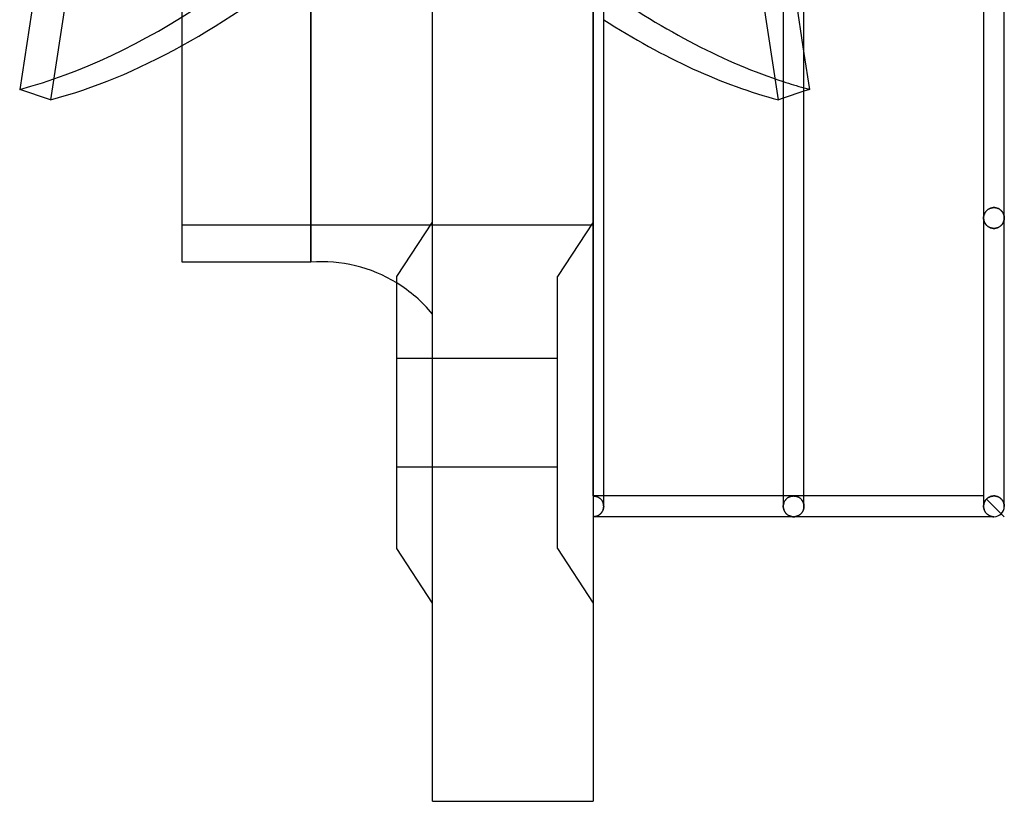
# Model space of a CAD drawing. Header units: millimetres. Extents: x -55 to 88, y -232 to 232.
# Tile 1 of 6: x -55 to 40, y -232 to -157. Entities that reach past the tile are written whole.
import ezdxf

# ---------------------------------------------------------------- set-up
doc = ezdxf.new("R2010")
doc.units = ezdxf.units.MM
doc.layers.add('HIDDEN', color=7, linetype='Continuous')
doc.layers.add('THICK', color=7, linetype='Continuous')

msp = doc.modelspace()

# ---------------------------------------------------------------- linework, layer by layer
at = {"layer": 'HIDDEN'}
for p, q in [((-27.255, 0), (-27.255, -180.5)), ((0, -203.05), (0, 0)), ((17.872, -164.836), (6.526, -90.486)), ((16.494, -135.216), (20.332, -160.369)), ((20.332, -164.001), (18.332, -164.68)), ((37.785, -175.761), (37.76, -175.81)), ((37.76, -175.81), (37.785, -175.761)), ((37.812, -175.713), (37.785, -175.761)), ((37.785, -175.761), (37.812, -175.713)), ((37.842, -175.666), (37.812, -175.713)), ((37.812, -175.713), (37.842, -175.666)), ((37.876, -175.621), (37.842, -175.666)), ((37.842, -175.666), (37.876, -175.621)), ((37.912, -175.576), (37.876, -175.621)), ((37.876, -175.621), (37.912, -175.576)), ((37.952, -175.533), (37.912, -175.576)), ((37.912, -175.576), (37.952, -175.533)), ((37.995, -175.492), (37.952, -175.533)), ((37.952, -175.533), (37.995, -175.492)), ((38.041, -175.453), (37.995, -175.492)), ((37.995, -175.492), (38.041, -175.453)), ((38.091, -175.415), (38.041, -175.453)), ((38.041, -175.453), (38.091, -175.415)), ((38.143, -175.381), (38.091, -175.415)), ((38.091, -175.415), (38.143, -175.381)), ((38.199, -175.349), (38.143, -175.381)), ((38.143, -175.381), (38.199, -175.349)), ((38.258, -175.32), (38.199, -175.349)), ((38.199, -175.349), (38.258, -175.32)), ((38.321, -175.295), (38.258, -175.32)), ((38.258, -175.32), (38.321, -175.295)), ((38.386, -175.273), (38.321, -175.295)), ((38.321, -175.295), (38.386, -175.273)), ((38.453, -175.256), (38.386, -175.273)), ((38.386, -175.273), (38.453, -175.256)), ((38.523, -175.243), (38.453, -175.256)), ((38.453, -175.256), (38.523, -175.243)), ((38.593, -175.236), (38.523, -175.243)), ((38.523, -175.243), (38.593, -175.236)), ((38.665, -175.233), (38.593, -175.236)), ((38.593, -175.236), (38.665, -175.233)), ((38.665, -175.233), (38.741, -175.236)), ((38.741, -175.236), (38.665, -175.233)), ((38.741, -175.236), (38.816, -175.245)), ((38.816, -175.245), (38.741, -175.236)), ((38.816, -175.245), (38.889, -175.259)), ((38.889, -175.259), (38.816, -175.245)), ((38.889, -175.259), (38.96, -175.278)), ((38.96, -175.278), (38.889, -175.259)), ((38.96, -175.278), (39.028, -175.302)), ((39.028, -175.302), (38.96, -175.278)), ((39.028, -175.302), (39.092, -175.33)), ((39.092, -175.33), (39.028, -175.302)), ((39.092, -175.33), (39.154, -175.361)), ((39.154, -175.361), (39.092, -175.33)), ((39.154, -175.361), (39.212, -175.397)), ((39.212, -175.397), (39.154, -175.361)), ((39.212, -175.397), (39.266, -175.435)), ((39.266, -175.435), (39.212, -175.397)), ((39.266, -175.435), (39.316, -175.475)), ((39.316, -175.475), (39.266, -175.435)), ((39.316, -175.475), (39.363, -175.518)), ((39.363, -175.518), (39.316, -175.475)), ((39.363, -175.518), (39.406, -175.563)), ((39.406, -175.563), (39.363, -175.518)), ((39.406, -175.563), (39.445, -175.61)), ((39.445, -175.61), (39.406, -175.563)), ((39.445, -175.61), (39.481, -175.658)), ((39.481, -175.658), (39.445, -175.61)), ((39.481, -175.658), (39.514, -175.707)), ((39.514, -175.707), (39.481, -175.658)), ((39.514, -175.707), (39.543, -175.757)), ((39.543, -175.757), (39.514, -175.707)), ((39.543, -175.757), (39.569, -175.809)), ((39.569, -175.809), (39.543, -175.757)), ((0, -176.625), (-3.45, -181.875)), ((0, -176.625), (-3.45, -181.875)), ((37.667, -176.181), (37.665, -176.236)), ((37.665, -176.236), (37.667, -176.181)), ((37.665, -176.236), (37.666, -176.288)), ((37.666, -176.286), (37.665, -176.236)), ((37.67, -176.336), (37.666, -176.286)), ((37.666, -176.288), (37.67, -176.34)), ((37.671, -176.126), (37.667, -176.181)), ((37.667, -176.181), (37.671, -176.126)), ((37.676, -176.386), (37.67, -176.336)), ((37.67, -176.34), (37.677, -176.392)), ((37.679, -176.071), (37.671, -176.126)), ((37.671, -176.126), (37.679, -176.071)), ((37.685, -176.436), (37.676, -176.386)), ((37.677, -176.392), (37.687, -176.444)), ((37.689, -176.018), (37.679, -176.071)), ((37.679, -176.071), (37.689, -176.018)), ((37.697, -176.486), (37.685, -176.436)), ((37.687, -176.444), (37.699, -176.495)), ((37.703, -175.964), (37.689, -176.018)), ((37.689, -176.018), (37.703, -175.964)), ((37.711, -176.535), (37.697, -176.486)), ((37.699, -176.495), (37.714, -176.546)), ((37.719, -175.912), (37.703, -175.964)), ((37.703, -175.964), (37.719, -175.912)), ((37.728, -176.584), (37.711, -176.535)), ((37.714, -176.546), (37.733, -176.597)), ((37.738, -175.861), (37.719, -175.912)), ((37.719, -175.912), (37.738, -175.861)), ((37.747, -176.632), (37.728, -176.584)), ((37.733, -176.597), (37.754, -176.647)), ((37.76, -175.81), (37.738, -175.861)), ((37.738, -175.861), (37.76, -175.81)), ((37.769, -176.68), (37.747, -176.632)), ((37.754, -176.647), (37.777, -176.696)), ((37.794, -176.727), (37.769, -176.68)), ((37.777, -176.696), (37.804, -176.745)), ((37.822, -176.773), (37.794, -176.727)), ((37.804, -176.745), (37.834, -176.792)), ((39.526, -176.745), (39.496, -176.792)), ((39.508, -176.773), (39.536, -176.727)), ((39.553, -176.696), (39.526, -176.745)), ((39.536, -176.727), (39.561, -176.68)), ((39.576, -176.647), (39.553, -176.696)), ((39.561, -176.68), (39.583, -176.632)), ((39.569, -175.809), (39.592, -175.86)), ((39.592, -175.86), (39.569, -175.809)), ((39.597, -176.597), (39.576, -176.647)), ((39.583, -176.632), (39.602, -176.584)), ((39.592, -175.86), (39.611, -175.913)), ((39.611, -175.913), (39.592, -175.86)), ((39.616, -176.546), (39.597, -176.597)), ((39.602, -176.584), (39.619, -176.535)), ((39.611, -175.913), (39.628, -175.966)), ((39.628, -175.966), (39.611, -175.913)), ((39.631, -176.495), (39.616, -176.546)), ((39.619, -176.535), (39.633, -176.486)), ((39.628, -175.966), (39.641, -176.02)), ((39.641, -176.02), (39.628, -175.966)), ((39.643, -176.444), (39.631, -176.495)), ((39.633, -176.486), (39.645, -176.436)), ((39.641, -176.02), (39.652, -176.073)), ((39.652, -176.073), (39.641, -176.02)), ((39.653, -176.392), (39.643, -176.444)), ((39.645, -176.436), (39.654, -176.386)), ((39.652, -176.073), (39.659, -176.128)), ((39.659, -176.128), (39.652, -176.073)), ((39.66, -176.34), (39.653, -176.392)), ((39.654, -176.386), (39.66, -176.336)), ((39.659, -176.128), (39.664, -176.182)), ((39.664, -176.182), (39.659, -176.128)), ((39.66, -176.336), (39.664, -176.286)), ((39.664, -176.288), (39.66, -176.34)), ((39.664, -176.182), (39.665, -176.236)), ((39.665, -176.236), (39.664, -176.182)), ((39.665, -176.236), (39.664, -176.288)), ((39.664, -176.286), (39.665, -176.236)), ((-39.675, -176.89), (0, -176.89)), ((37.852, -176.818), (37.822, -176.773)), ((37.834, -176.792), (37.868, -176.838)), ((37.886, -176.862), (37.852, -176.818)), ((37.868, -176.838), (37.904, -176.884)), ((37.923, -176.905), (37.886, -176.862)), ((37.904, -176.884), (37.944, -176.927)), ((37.962, -176.946), (37.923, -176.905)), ((37.944, -176.927), (37.987, -176.969)), ((38.005, -176.986), (37.962, -176.946)), ((37.987, -176.969), (38.033, -177.009)), ((38.051, -177.024), (38.005, -176.986)), ((38.033, -177.009), (38.083, -177.047)), ((38.1, -177.059), (38.051, -177.024)), ((38.083, -177.047), (38.136, -177.083)), ((38.152, -177.093), (38.1, -177.059)), ((38.136, -177.083), (38.193, -177.115)), ((38.208, -177.123), (38.152, -177.093)), ((38.193, -177.115), (38.253, -177.145)), ((38.266, -177.151), (38.208, -177.123)), ((38.253, -177.145), (38.316, -177.171)), ((38.328, -177.175), (38.266, -177.151)), ((38.316, -177.171), (38.381, -177.192)), ((38.391, -177.195), (38.328, -177.175)), ((38.381, -177.192), (38.45, -177.21)), ((38.457, -177.212), (38.391, -177.195)), ((38.45, -177.21), (38.52, -177.223)), ((38.526, -177.223), (38.457, -177.212)), ((38.52, -177.223), (38.592, -177.231)), ((38.595, -177.231), (38.526, -177.223)), ((38.592, -177.231), (38.665, -177.233)), ((38.665, -177.233), (38.595, -177.231)), ((38.738, -177.231), (38.665, -177.233)), ((38.665, -177.233), (38.735, -177.231)), ((38.735, -177.231), (38.804, -177.223)), ((38.81, -177.223), (38.738, -177.231)), ((38.804, -177.223), (38.873, -177.212)), ((38.88, -177.21), (38.81, -177.223)), ((38.873, -177.212), (38.939, -177.195)), ((38.949, -177.192), (38.88, -177.21)), ((38.939, -177.195), (39.002, -177.175)), ((39.014, -177.171), (38.949, -177.192)), ((39.002, -177.175), (39.064, -177.151)), ((39.077, -177.145), (39.014, -177.171)), ((39.064, -177.151), (39.122, -177.123)), ((39.137, -177.115), (39.077, -177.145)), ((39.122, -177.123), (39.178, -177.093)), ((39.194, -177.083), (39.137, -177.115)), ((39.178, -177.093), (39.23, -177.059)), ((39.247, -177.047), (39.194, -177.083)), ((39.23, -177.059), (39.279, -177.024)), ((39.297, -177.009), (39.247, -177.047)), ((39.279, -177.024), (39.325, -176.986)), ((39.343, -176.969), (39.297, -177.009)), ((39.325, -176.986), (39.368, -176.946)), ((39.386, -176.927), (39.343, -176.969)), ((39.368, -176.946), (39.407, -176.905)), ((39.426, -176.884), (39.386, -176.927)), ((39.407, -176.905), (39.444, -176.862)), ((39.462, -176.838), (39.426, -176.884)), ((39.444, -176.862), (39.478, -176.818)), ((39.496, -176.792), (39.462, -176.838)), ((39.478, -176.818), (39.508, -176.773)), ((-3.45, -208.125), (-3.45, -181.875)), ((-18.975, -189.75), (-3.45, -189.75)), ((-18.975, -189.75), (-3.45, -189.75)), ((-18.975, -200.25), (-3.45, -200.25)), ((-18.975, -200.25), (-3.45, -200.25)), ((0.052, -203.051), (0, -203.05)), ((0, -203.05), (0.052, -203.051)), ((1, -203.05), (0, -203.05)), ((0.104, -203.055), (0.052, -203.051)), ((0.052, -203.051), (0.104, -203.055)), ((0.156, -203.062), (0.104, -203.055)), ((0.104, -203.055), (0.156, -203.062)), ((0.208, -203.072), (0.156, -203.062)), ((0.156, -203.062), (0.208, -203.072)), ((0.259, -203.084), (0.208, -203.072)), ((0.208, -203.072), (0.259, -203.084)), ((0.311, -203.099), (0.259, -203.084)), ((0.259, -203.084), (0.311, -203.099)), ((0.361, -203.117), (0.311, -203.099)), ((0.311, -203.099), (0.361, -203.117)), ((0.411, -203.138), (0.361, -203.117)), ((0.361, -203.117), (0.411, -203.138)), ((0.461, -203.162), (0.411, -203.138)), ((0.411, -203.138), (0.461, -203.162)), ((0.509, -203.189), (0.461, -203.162)), ((0.461, -203.162), (0.509, -203.189)), ((0.557, -203.219), (0.509, -203.189)), ((0.509, -203.189), (0.557, -203.219)), ((0.603, -203.252), (0.557, -203.219)), ((0.557, -203.219), (0.603, -203.252)), ((0.649, -203.288), (0.603, -203.252)), ((0.603, -203.252), (0.649, -203.288)), ((0.693, -203.327), (0.649, -203.288)), ((0.649, -203.288), (0.693, -203.327)), ((0.735, -203.37), (0.693, -203.327)), ((0.693, -203.327), (0.735, -203.37)), ((19.333, -203.05), (18.332, -203.05)), ((18.617, -203.35), (18.574, -203.397)), ((18.574, -203.397), (18.617, -203.35)), ((18.662, -203.307), (18.617, -203.35)), ((18.617, -203.35), (18.662, -203.307)), ((18.708, -203.268), (18.662, -203.307)), ((18.662, -203.307), (18.708, -203.268)), ((18.756, -203.232), (18.708, -203.268)), ((18.708, -203.268), (18.756, -203.232)), ((18.805, -203.2), (18.756, -203.232)), ((18.756, -203.232), (18.805, -203.2)), ((18.855, -203.171), (18.805, -203.2)), ((18.805, -203.2), (18.855, -203.171)), ((18.906, -203.145), (18.855, -203.171)), ((18.855, -203.171), (18.906, -203.145)), ((18.958, -203.123), (18.906, -203.145)), ((18.906, -203.145), (18.958, -203.123)), ((19.01, -203.103), (18.958, -203.123)), ((18.958, -203.123), (19.01, -203.103)), ((19.063, -203.087), (19.01, -203.103)), ((19.01, -203.103), (19.063, -203.087)), ((19.117, -203.073), (19.063, -203.087)), ((19.063, -203.087), (19.117, -203.073)), ((19.17, -203.063), (19.117, -203.073)), ((19.117, -203.073), (19.17, -203.063)), ((19.224, -203.056), (19.17, -203.063)), ((19.17, -203.063), (19.224, -203.056)), ((19.278, -203.051), (19.224, -203.056)), ((19.224, -203.056), (19.278, -203.051)), ((19.333, -203.05), (19.278, -203.051)), ((19.278, -203.051), (19.333, -203.05)), ((19.387, -203.051), (19.333, -203.05)), ((19.333, -203.05), (19.387, -203.051)), ((20.332, -203.05), (19.333, -203.05)), ((19.441, -203.056), (19.387, -203.051)), ((19.387, -203.051), (19.441, -203.056)), ((19.495, -203.063), (19.441, -203.056)), ((19.441, -203.056), (19.495, -203.063)), ((19.548, -203.073), (19.495, -203.063)), ((19.495, -203.063), (19.548, -203.073)), ((19.602, -203.087), (19.548, -203.073)), ((19.548, -203.073), (19.602, -203.087)), ((19.655, -203.103), (19.602, -203.087)), ((19.602, -203.087), (19.655, -203.103)), ((19.707, -203.123), (19.655, -203.103)), ((19.655, -203.103), (19.707, -203.123)), ((19.759, -203.145), (19.707, -203.123)), ((19.707, -203.123), (19.759, -203.145)), ((19.81, -203.171), (19.759, -203.145)), ((19.759, -203.145), (19.81, -203.171)), ((19.86, -203.2), (19.81, -203.171)), ((19.81, -203.171), (19.86, -203.2)), ((19.909, -203.232), (19.86, -203.2)), ((19.86, -203.2), (19.909, -203.232)), ((19.957, -203.268), (19.909, -203.232)), ((19.909, -203.232), (19.957, -203.268)), ((20.003, -203.307), (19.957, -203.268)), ((19.957, -203.268), (20.003, -203.307)), ((20.048, -203.35), (20.003, -203.307)), ((20.003, -203.307), (20.048, -203.35)), ((20.091, -203.397), (20.048, -203.35)), ((20.048, -203.35), (20.091, -203.397)), ((37.93, -203.37), (37.957, -203.342)), ((37.957, -203.342), (37.93, -203.37)), ((37.987, -203.313), (37.957, -203.342)), ((37.957, -203.342), (37.987, -203.313)), ((39.665, -205.05), (37.957, -203.342)), ((38.018, -203.286), (37.987, -203.313)), ((37.987, -203.313), (38.018, -203.286)), ((38.051, -203.259), (38.018, -203.286)), ((38.018, -203.286), (38.051, -203.259)), ((38.084, -203.234), (38.051, -203.259)), ((38.051, -203.259), (38.084, -203.234)), ((38.119, -203.211), (38.084, -203.234)), ((38.084, -203.234), (38.119, -203.211)), ((38.154, -203.189), (38.119, -203.211)), ((38.119, -203.211), (38.154, -203.189)), ((38.191, -203.168), (38.154, -203.189)), ((38.154, -203.189), (38.191, -203.168)), ((38.229, -203.148), (38.191, -203.168)), ((38.191, -203.168), (38.229, -203.148)), ((38.268, -203.13), (38.229, -203.148)), ((38.229, -203.148), (38.268, -203.13)), ((38.308, -203.114), (38.268, -203.13)), ((38.268, -203.13), (38.308, -203.114)), ((38.35, -203.099), (38.308, -203.114)), ((38.308, -203.114), (38.35, -203.099)), ((38.393, -203.086), (38.35, -203.099)), ((38.35, -203.099), (38.393, -203.086)), ((38.437, -203.074), (38.393, -203.086)), ((38.393, -203.086), (38.437, -203.074)), ((38.481, -203.065), (38.437, -203.074)), ((38.437, -203.074), (38.481, -203.065)), ((38.527, -203.057), (38.481, -203.065)), ((38.481, -203.065), (38.527, -203.057)), ((38.572, -203.052), (38.527, -203.057)), ((38.527, -203.057), (38.572, -203.052)), ((38.619, -203.049), (38.572, -203.052)), ((38.572, -203.052), (38.619, -203.049)), ((38.665, -203.048), (38.619, -203.049)), ((38.619, -203.049), (38.665, -203.048)), ((38.738, -203.05), (38.665, -203.048)), ((38.665, -203.048), (38.738, -203.05)), ((38.809, -203.058), (38.738, -203.05)), ((38.738, -203.05), (38.809, -203.058)), ((38.88, -203.071), (38.809, -203.058)), ((38.809, -203.058), (38.88, -203.071)), ((38.948, -203.089), (38.88, -203.071)), ((38.88, -203.071), (38.948, -203.089)), ((39.014, -203.111), (38.948, -203.089)), ((38.948, -203.089), (39.014, -203.111)), ((39.077, -203.137), (39.014, -203.111)), ((39.014, -203.111), (39.077, -203.137)), ((39.137, -203.166), (39.077, -203.137)), ((39.077, -203.137), (39.137, -203.166)), ((39.193, -203.199), (39.137, -203.166)), ((39.137, -203.166), (39.193, -203.199)), ((39.246, -203.235), (39.193, -203.199)), ((39.193, -203.199), (39.246, -203.235)), ((39.296, -203.273), (39.246, -203.235)), ((39.246, -203.235), (39.296, -203.273)), ((39.343, -203.313), (39.296, -203.273)), ((39.296, -203.273), (39.343, -203.313)), ((39.386, -203.355), (39.343, -203.313)), ((39.343, -203.313), (39.386, -203.355)), ((0.775, -203.417), (0.735, -203.37)), ((0.735, -203.37), (0.775, -203.417)), ((0.813, -203.466), (0.775, -203.417)), ((0.775, -203.417), (0.813, -203.466)), ((0.849, -203.52), (0.813, -203.466)), ((0.813, -203.466), (0.849, -203.52)), ((0.882, -203.576), (0.849, -203.52)), ((0.849, -203.52), (0.882, -203.576)), ((0.911, -203.636), (0.882, -203.576)), ((0.882, -203.576), (0.911, -203.636)), ((0.937, -203.699), (0.911, -203.636)), ((0.911, -203.636), (0.937, -203.699)), ((0.959, -203.765), (0.937, -203.699)), ((0.937, -203.699), (0.959, -203.765)), ((0.977, -203.833), (0.959, -203.765)), ((0.959, -203.765), (0.977, -203.833)), ((0.978, -204.256), (0.962, -204.322)), ((0.99, -203.904), (0.977, -203.833)), ((0.977, -203.833), (0.99, -203.904)), ((0.99, -204.189), (0.978, -204.256)), ((0.997, -203.975), (0.99, -203.904)), ((0.99, -203.904), (0.997, -203.975)), ((0.997, -204.12), (0.99, -204.189)), ((1, -204.048), (0.997, -203.975)), ((0.997, -203.975), (1, -204.048)), ((1, -204.05), (0.997, -204.12)), ((1, -204.048), (1, -204.048)), ((1, -204.048), (1, -204.048)), ((1, -204.048), (1, -204.049)), ((1, -204.049), (1, -204.049)), ((1, -204.049), (1, -204.05)), ((1, -204.05), (1, -204.05)), ((18.335, -203.972), (18.332, -204.048)), ((18.332, -204.048), (18.335, -203.972)), ((18.332, -204.048), (18.332, -204.048)), ((18.332, -204.048), (18.332, -204.048)), ((18.332, -204.048), (18.332, -204.049)), ((18.332, -204.049), (18.332, -204.049)), ((18.332, -204.049), (18.332, -204.05)), ((18.332, -204.05), (18.335, -204.121)), ((18.332, -204.05), (18.332, -204.05)), ((18.344, -203.897), (18.335, -203.972)), ((18.335, -203.972), (18.344, -203.897)), ((18.335, -204.121), (18.343, -204.191)), ((18.343, -204.191), (18.355, -204.259)), ((18.358, -203.824), (18.344, -203.897)), ((18.344, -203.897), (18.358, -203.824)), ((18.355, -204.259), (18.372, -204.326)), ((18.377, -203.753), (18.358, -203.824)), ((18.358, -203.824), (18.377, -203.753)), ((18.401, -203.685), (18.377, -203.753)), ((18.377, -203.753), (18.401, -203.685)), ((18.429, -203.62), (18.401, -203.685)), ((18.401, -203.685), (18.429, -203.62)), ((18.46, -203.559), (18.429, -203.62)), ((18.429, -203.62), (18.46, -203.559)), ((18.495, -203.501), (18.46, -203.559)), ((18.46, -203.559), (18.495, -203.501)), ((18.533, -203.447), (18.495, -203.501)), ((18.495, -203.501), (18.533, -203.447)), ((18.574, -203.397), (18.533, -203.447)), ((18.533, -203.447), (18.574, -203.397)), ((20.132, -203.447), (20.091, -203.397)), ((20.091, -203.397), (20.132, -203.447)), ((20.17, -203.501), (20.132, -203.447)), ((20.132, -203.447), (20.17, -203.501)), ((20.205, -203.559), (20.17, -203.501)), ((20.17, -203.501), (20.205, -203.559)), ((20.236, -203.62), (20.205, -203.559)), ((20.205, -203.559), (20.236, -203.62)), ((20.264, -203.685), (20.236, -203.62)), ((20.236, -203.62), (20.264, -203.685)), ((20.288, -203.753), (20.264, -203.685)), ((20.264, -203.685), (20.288, -203.753)), ((20.307, -203.824), (20.288, -203.753)), ((20.288, -203.753), (20.307, -203.824)), ((20.293, -204.326), (20.31, -204.259)), ((20.321, -203.897), (20.307, -203.824)), ((20.307, -203.824), (20.321, -203.897)), ((20.31, -204.259), (20.322, -204.191)), ((20.33, -203.972), (20.321, -203.897)), ((20.321, -203.897), (20.33, -203.972)), ((20.322, -204.191), (20.33, -204.121)), ((20.332, -204.048), (20.33, -203.972)), ((20.33, -203.972), (20.332, -204.048)), ((20.33, -204.121), (20.332, -204.05)), ((20.332, -204.049), (20.332, -204.048)), ((20.332, -204.05), (20.332, -204.049)), ((20.332, -204.049), (20.332, -204.049)), ((20.332, -204.05), (20.332, -204.05)), ((20.332, -204.048), (20.332, -204.048)), ((20.332, -204.048), (20.332, -204.048)), ((37.665, -204.048), (37.666, -204)), ((37.666, -204), (37.665, -204.048)), ((37.665, -204.048), (37.665, -204.048)), ((37.665, -204.048), (37.665, -204.048)), ((37.665, -204.048), (37.665, -204.049)), ((37.665, -204.049), (37.665, -204.049)), ((37.665, -204.049), (37.665, -204.05)), ((37.665, -204.05), (37.668, -204.123)), ((37.665, -204.05), (37.665, -204.05)), ((37.666, -204), (37.669, -203.954)), ((37.669, -203.954), (37.666, -204)), ((37.668, -204.123), (37.676, -204.194)), ((37.669, -203.954), (37.675, -203.908)), ((37.675, -203.908), (37.669, -203.954)), ((37.675, -203.908), (37.682, -203.862)), ((37.682, -203.862), (37.675, -203.908)), ((37.676, -204.194), (37.689, -204.264)), ((37.682, -203.862), (37.692, -203.817)), ((37.692, -203.817), (37.682, -203.862)), ((37.689, -204.264), (37.707, -204.333)), ((37.692, -203.817), (37.704, -203.773)), ((37.704, -203.773), (37.692, -203.817)), ((37.704, -203.773), (37.717, -203.73)), ((37.717, -203.73), (37.704, -203.773)), ((37.717, -203.73), (37.732, -203.688)), ((37.732, -203.688), (37.717, -203.73)), ((37.732, -203.688), (37.749, -203.647)), ((37.749, -203.647), (37.732, -203.688)), ((37.749, -203.647), (37.767, -203.607)), ((37.767, -203.607), (37.749, -203.647)), ((37.767, -203.607), (37.787, -203.569)), ((37.787, -203.569), (37.767, -203.607)), ((37.787, -203.569), (37.808, -203.533)), ((37.808, -203.533), (37.787, -203.569)), ((37.808, -203.533), (37.83, -203.497)), ((37.83, -203.497), (37.808, -203.533)), ((37.83, -203.497), (37.854, -203.463)), ((37.854, -203.463), (37.83, -203.497)), ((37.854, -203.463), (37.878, -203.431)), ((37.878, -203.431), (37.854, -203.463)), ((37.878, -203.431), (37.904, -203.4)), ((37.904, -203.4), (37.878, -203.431)), ((37.904, -203.4), (37.93, -203.37)), ((37.93, -203.37), (37.904, -203.4)), ((39.425, -203.399), (39.386, -203.355)), ((39.386, -203.355), (39.425, -203.399)), ((39.462, -203.445), (39.425, -203.399)), ((39.425, -203.399), (39.462, -203.445)), ((39.495, -203.491), (39.462, -203.445)), ((39.462, -203.445), (39.495, -203.491)), ((39.525, -203.539), (39.495, -203.491)), ((39.495, -203.491), (39.525, -203.539)), ((39.552, -203.588), (39.525, -203.539)), ((39.525, -203.539), (39.552, -203.588)), ((39.576, -203.637), (39.552, -203.588)), ((39.552, -203.588), (39.576, -203.637)), ((39.597, -203.687), (39.576, -203.637)), ((39.576, -203.637), (39.597, -203.687)), ((39.615, -203.738), (39.597, -203.687)), ((39.597, -203.687), (39.615, -203.738)), ((39.631, -203.79), (39.615, -203.738)), ((39.615, -203.738), (39.631, -203.79)), ((39.643, -203.842), (39.631, -203.79)), ((39.631, -203.79), (39.643, -203.842)), ((39.653, -203.893), (39.643, -203.842)), ((39.643, -203.842), (39.653, -203.893)), ((39.66, -203.946), (39.653, -203.893)), ((39.653, -203.893), (39.66, -203.946)), ((39.664, -203.998), (39.66, -203.946)), ((39.66, -203.946), (39.664, -203.998)), ((39.665, -204.05), (39.664, -203.998)), ((39.664, -203.998), (39.665, -204.05)), ((39.665, -204.05), (39.665, -203.804)), ((0.061, -205.048), (0, -205.05)), ((0.121, -205.043), (0.061, -205.048)), ((0.181, -205.033), (0.121, -205.043)), ((0.24, -205.021), (0.181, -205.033)), ((0.299, -205.004), (0.24, -205.021)), ((0.356, -204.984), (0.299, -205.004)), ((0.412, -204.961), (0.356, -204.984)), ((0.466, -204.934), (0.412, -204.961)), ((0.519, -204.904), (0.466, -204.934)), ((0.57, -204.871), (0.519, -204.904)), ((0.619, -204.834), (0.57, -204.871)), ((0.665, -204.795), (0.619, -204.834)), ((0.709, -204.754), (0.665, -204.795)), ((0.751, -204.709), (0.709, -204.754)), ((0.789, -204.663), (0.751, -204.709)), ((0.825, -204.613), (0.789, -204.663)), ((0.859, -204.561), (0.825, -204.613)), ((0.889, -204.506), (0.859, -204.561)), ((0.917, -204.447), (0.889, -204.506)), ((0.941, -204.386), (0.917, -204.447)), ((0.962, -204.322), (0.941, -204.386)), ((18.372, -204.326), (18.393, -204.39)), ((18.393, -204.39), (18.418, -204.451)), ((18.418, -204.451), (18.446, -204.51)), ((18.446, -204.51), (18.477, -204.566)), ((18.477, -204.566), (18.511, -204.618)), ((18.511, -204.618), (18.547, -204.667)), ((18.547, -204.667), (18.585, -204.713)), ((18.585, -204.713), (18.626, -204.756)), ((18.626, -204.756), (18.667, -204.796)), ((18.667, -204.796), (18.711, -204.832)), ((18.711, -204.832), (18.755, -204.866)), ((18.755, -204.866), (18.802, -204.897)), ((18.802, -204.897), (18.85, -204.925)), ((18.85, -204.925), (18.9, -204.951)), ((18.9, -204.951), (18.951, -204.974)), ((18.951, -204.974), (19.003, -204.994)), ((19.003, -204.994), (19.056, -205.011)), ((19.056, -205.011), (19.11, -205.025)), ((19.11, -205.025), (19.166, -205.036)), ((19.166, -205.036), (19.221, -205.044)), ((19.221, -205.044), (19.277, -205.048)), ((19.277, -205.048), (19.333, -205.05)), ((19.333, -205.05), (19.388, -205.048)), ((19.388, -205.048), (19.444, -205.044)), ((19.444, -205.044), (19.499, -205.036)), ((19.499, -205.036), (19.555, -205.025)), ((19.555, -205.025), (19.609, -205.011)), ((19.609, -205.011), (19.662, -204.994)), ((19.662, -204.994), (19.714, -204.974)), ((19.714, -204.974), (19.765, -204.951)), ((19.765, -204.951), (19.815, -204.925)), ((19.815, -204.925), (19.863, -204.897)), ((19.863, -204.897), (19.91, -204.866)), ((19.91, -204.866), (19.954, -204.832)), ((19.954, -204.832), (19.998, -204.796)), ((19.998, -204.796), (20.039, -204.756)), ((20.039, -204.756), (20.08, -204.713)), ((20.08, -204.713), (20.118, -204.667)), ((20.118, -204.667), (20.154, -204.618)), ((20.154, -204.618), (20.188, -204.566)), ((20.188, -204.566), (20.219, -204.51)), ((20.219, -204.51), (20.247, -204.451)), ((20.247, -204.451), (20.272, -204.39)), ((20.272, -204.39), (20.293, -204.326)), ((37.707, -204.333), (37.729, -204.399)), ((37.729, -204.399), (37.755, -204.462)), ((37.755, -204.462), (37.784, -204.522)), ((37.784, -204.522), (37.817, -204.579)), ((37.817, -204.579), (37.853, -204.632)), ((37.853, -204.632), (37.891, -204.682)), ((37.891, -204.682), (37.931, -204.728)), ((37.931, -204.728), (37.974, -204.771)), ((37.974, -204.771), (38.017, -204.811)), ((38.017, -204.811), (38.063, -204.847)), ((38.063, -204.847), (38.109, -204.881)), ((38.109, -204.881), (38.157, -204.911)), ((38.157, -204.911), (38.205, -204.938)), ((38.205, -204.938), (38.255, -204.961)), ((38.255, -204.961), (38.304, -204.982)), ((38.304, -204.982), (38.355, -205.001)), ((38.355, -205.001), (38.406, -205.016)), ((38.406, -205.016), (38.457, -205.028)), ((38.457, -205.028), (38.509, -205.038)), ((38.509, -205.038), (38.561, -205.045)), ((38.561, -205.045), (38.613, -205.049)), ((38.613, -205.049), (38.665, -205.05)), ((-3.45, -208.125), (0, -213.375)), ((-3.45, -208.125), (0, -213.375)), ((-15.525, -232.5), (-15.525, -232.5)), ((0, -232.5), (0, -232.5))]:
    msp.add_line(p, q, dxfattribs=at)
msp.add_arc((-26.189, -194.259), 13.8, 39.39727, 58.4822, dxfattribs=at)
for centre, major_axis, start_param, end_param in [((-18.744, 0.507), (-55.685, -164.089), 0.261705, 1.13437), ((-15.756, -0.507), (55.685, 164.089), -2.72326, -2.11852), ((-15.756, 0.507), (-55.685, 164.089), 2.847938, 2.873186)]:
    msp.add_ellipse(centre, major_axis=major_axis, ratio=0.404508, start_param=start_param, end_param=end_param, dxfattribs=at)
at = {"layer": 'THICK'}
for p, q in [((-15.525, -232.5), (-15.525, 232.5)), ((0, 232.5), (0, -232.5)), ((-39.675, -180.5), (-39.675, 180.5)), ((39.665, -204.05), (39.665, 0)), ((-27.255, -180.5), (-27.255, 0)), ((1, -204.048), (1, -1)), ((18.332, -1), (18.332, -204.048)), ((20.332, -204.048), (20.332, -1)), ((37.665, -1), (37.665, -204.048)), ((-46.412, -105.185), (-55.36, -163.823)), ((-43.866, -109.095), (-52.372, -164.836)), ((20.332, -160.369), (20.86, -163.823)), ((-52.372, -164.836), (-55.36, -163.823)), ((20.86, -163.823), (20.332, -164.001)), ((18.332, -164.68), (17.872, -164.836)), ((-18.975, -181.875), (-15.525, -176.625)), ((-27.255, -180.5), (-39.675, -180.5)), ((-18.975, -208.125), (-18.975, -181.875)), ((18.332, -203.05), (1, -203.05)), ((37.665, -203.05), (20.332, -203.05)), ((0.962, -204.322), (0.978, -204.256)), ((0.978, -204.256), (0.99, -204.189)), ((0.99, -204.189), (0.997, -204.12)), ((0.997, -204.12), (1, -204.05)), ((1, -204.049), (1, -204.048)), ((1, -204.048), (1, -204.048)), ((1, -204.048), (1, -204.048)), ((1, -204.05), (1, -204.049)), ((1, -204.049), (1, -204.049)), ((1, -204.05), (1, -204.05)), ((18.332, -204.049), (18.332, -204.048)), ((18.332, -204.048), (18.332, -204.048)), ((18.332, -204.048), (18.332, -204.048)), ((18.332, -204.05), (18.332, -204.049)), ((18.332, -204.049), (18.332, -204.049)), ((18.335, -204.121), (18.332, -204.05)), ((18.332, -204.05), (18.332, -204.05)), ((18.343, -204.191), (18.335, -204.121)), ((18.355, -204.259), (18.343, -204.191)), ((18.372, -204.326), (18.355, -204.259)), ((20.31, -204.259), (20.293, -204.326)), ((20.322, -204.191), (20.31, -204.259)), ((20.33, -204.121), (20.322, -204.191)), ((20.332, -204.05), (20.33, -204.121)), ((20.332, -204.048), (20.332, -204.049)), ((20.332, -204.049), (20.332, -204.049)), ((20.332, -204.049), (20.332, -204.05)), ((20.332, -204.05), (20.332, -204.05)), ((20.332, -204.048), (20.332, -204.048)), ((20.332, -204.048), (20.332, -204.048)), ((37.665, -204.049), (37.665, -204.048)), ((37.665, -204.048), (37.665, -204.048)), ((37.665, -204.048), (37.665, -204.048)), ((37.665, -204.05), (37.665, -204.049)), ((37.665, -204.049), (37.665, -204.049)), ((37.668, -204.123), (37.665, -204.05)), ((37.665, -204.05), (37.665, -204.05)), ((37.676, -204.194), (37.668, -204.123)), ((37.689, -204.264), (37.676, -204.194)), ((37.707, -204.333), (37.689, -204.264)), ((39.665, -204.05), (39.665, -203.804)), ((0, -205.05), (0.061, -205.048)), ((19.333, -205.05), (0, -205.05)), ((0.061, -205.048), (0.121, -205.043)), ((0.121, -205.043), (0.181, -205.033)), ((0.181, -205.033), (0.24, -205.021)), ((0.24, -205.021), (0.299, -205.004)), ((0.299, -205.004), (0.356, -204.984)), ((0.356, -204.984), (0.412, -204.961)), ((0.412, -204.961), (0.466, -204.934)), ((0.466, -204.934), (0.519, -204.904)), ((0.519, -204.904), (0.57, -204.871)), ((0.57, -204.871), (0.619, -204.834)), ((0.619, -204.834), (0.665, -204.795)), ((0.665, -204.795), (0.709, -204.754)), ((0.709, -204.754), (0.751, -204.709)), ((0.751, -204.709), (0.789, -204.663)), ((0.789, -204.663), (0.825, -204.613)), ((0.825, -204.613), (0.859, -204.561)), ((0.859, -204.561), (0.889, -204.506)), ((0.889, -204.506), (0.917, -204.447)), ((0.917, -204.447), (0.941, -204.386)), ((0.941, -204.386), (0.962, -204.322)), ((18.393, -204.39), (18.372, -204.326)), ((18.418, -204.451), (18.393, -204.39)), ((18.446, -204.51), (18.418, -204.451)), ((18.477, -204.566), (18.446, -204.51)), ((18.511, -204.618), (18.477, -204.566)), ((18.547, -204.667), (18.511, -204.618)), ((18.585, -204.713), (18.547, -204.667)), ((18.626, -204.756), (18.585, -204.713)), ((18.667, -204.796), (18.626, -204.756)), ((18.711, -204.832), (18.667, -204.796)), ((18.755, -204.866), (18.711, -204.832)), ((18.802, -204.897), (18.755, -204.866)), ((18.85, -204.925), (18.802, -204.897)), ((18.9, -204.951), (18.85, -204.925)), ((18.951, -204.974), (18.9, -204.951)), ((19.003, -204.994), (18.951, -204.974)), ((19.056, -205.011), (19.003, -204.994)), ((19.11, -205.025), (19.056, -205.011)), ((19.166, -205.036), (19.11, -205.025)), ((19.221, -205.044), (19.166, -205.036)), ((19.277, -205.048), (19.221, -205.044)), ((19.333, -205.05), (19.277, -205.048)), ((19.388, -205.048), (19.333, -205.05)), ((38.665, -205.05), (19.333, -205.05)), ((19.444, -205.044), (19.388, -205.048)), ((19.499, -205.036), (19.444, -205.044)), ((19.555, -205.025), (19.499, -205.036)), ((19.609, -205.011), (19.555, -205.025)), ((19.662, -204.994), (19.609, -205.011)), ((19.714, -204.974), (19.662, -204.994)), ((19.765, -204.951), (19.714, -204.974)), ((19.815, -204.925), (19.765, -204.951)), ((19.863, -204.897), (19.815, -204.925)), ((19.91, -204.866), (19.863, -204.897)), ((19.954, -204.832), (19.91, -204.866)), ((19.998, -204.796), (19.954, -204.832)), ((20.039, -204.756), (19.998, -204.796)), ((20.08, -204.713), (20.039, -204.756)), ((20.118, -204.667), (20.08, -204.713)), ((20.154, -204.618), (20.118, -204.667)), ((20.188, -204.566), (20.154, -204.618)), ((20.219, -204.51), (20.188, -204.566)), ((20.247, -204.451), (20.219, -204.51)), ((20.272, -204.39), (20.247, -204.451)), ((20.293, -204.326), (20.272, -204.39)), ((37.729, -204.399), (37.707, -204.333)), ((37.755, -204.462), (37.729, -204.399)), ((37.784, -204.522), (37.755, -204.462)), ((37.817, -204.579), (37.784, -204.522)), ((37.853, -204.632), (37.817, -204.579)), ((37.891, -204.682), (37.853, -204.632)), ((37.931, -204.728), (37.891, -204.682)), ((37.974, -204.771), (37.931, -204.728)), ((38.017, -204.811), (37.974, -204.771)), ((38.063, -204.847), (38.017, -204.811)), ((38.109, -204.881), (38.063, -204.847)), ((38.157, -204.911), (38.109, -204.881)), ((38.205, -204.938), (38.157, -204.911)), ((38.255, -204.961), (38.205, -204.938)), ((38.304, -204.982), (38.255, -204.961)), ((38.355, -205.001), (38.304, -204.982)), ((38.406, -205.016), (38.355, -205.001)), ((38.457, -205.028), (38.406, -205.016)), ((38.509, -205.038), (38.457, -205.028)), ((38.561, -205.045), (38.509, -205.038)), ((38.613, -205.049), (38.561, -205.045)), ((38.665, -205.05), (38.613, -205.049)), ((-15.525, -213.375), (-18.975, -208.125)), ((-15.525, -232.5), (0, -232.5))]:
    msp.add_line(p, q, dxfattribs=at)
for centre, radius, start, end in [((-26.189, -194.259), 13.8, 58.4822, 94.42975), ((38.665, -204.05), 1, 270.00008, 359.99983)]:
    msp.add_arc(centre, radius, start, end, dxfattribs=at)
for centre, major_axis, start_param, end_param in [((-15.756, 0.507), (-55.685, 164.089), 2.638181, 2.847938), ((-18.744, -0.507), (55.685, -164.089), -0.468133, -0.261705), ((-15.756, -0.507), (55.685, 164.089), -2.879888, -2.72326), ((-15.756, 0.507), (-55.685, 164.089), 2.873186, 2.879888)]:
    msp.add_ellipse(centre, major_axis=major_axis, ratio=0.404508, start_param=start_param, end_param=end_param, dxfattribs=at)

doc.saveas('drawing.dxf')
